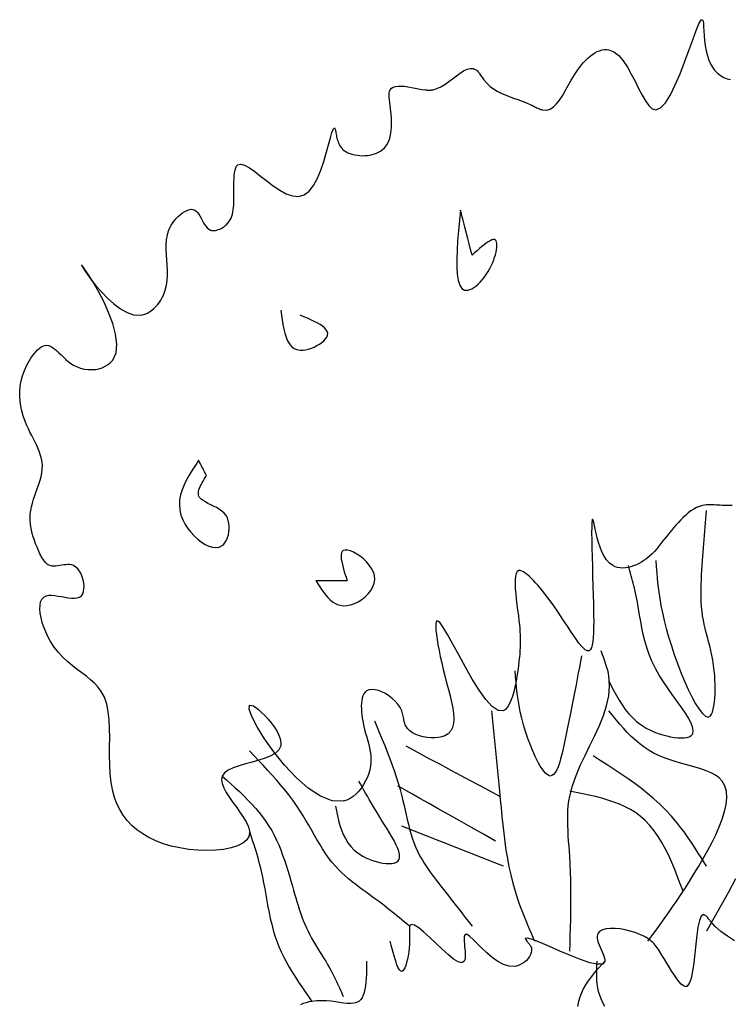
# Model space of a CAD drawing. Extents: x -3.97 to 3.28, y 0.02 to 8.32.
# Tile 2 of 3: x -3.97 to -0.18, y 3.01 to 8.26. Entities that reach past the tile are written whole.
import ezdxf

# ---------------------------------------------------------------- set-up
doc = ezdxf.new("R2010")
doc.units = 0
doc.header["$MEASUREMENT"] = 0
doc.layers.add('ARBOL', color=76, linetype='CONTINUOUS')

msp = doc.modelspace()

# ---------------------------------------------------------------- linework, layer by layer
at = {"layer": 'ARBOL'}
for points in [[(-2.6562, 7.3968), (-2.6218, 7.3711), (-2.5869, 7.3477), (-2.5523, 7.329), (-2.5186, 7.317), (-2.4866, 7.314), (-2.457, 7.322), (-2.4306, 7.3422), (-2.4072, 7.3727), (-2.3865, 7.411), (-2.3683, 7.4544), (-2.3524, 7.5002), (-2.3387, 7.5459), (-2.3269, 7.5888), (-2.3169, 7.6263), (-2.3084, 7.6557), (-2.3012, 7.6744), (-2.2953, 7.6798), (-2.2903, 7.6692), (-2.2893, 7.6646), (-2.2884, 7.6593), (-2.2873, 7.6533), (-2.2862, 7.6468), (-2.285, 7.6399), (-2.2836, 7.6327), (-2.282, 7.6253), (-2.2802, 7.6178), (-2.278, 7.6103), (-2.2755, 7.6029), (-2.2727, 7.5958), (-2.2695, 7.5891), (-2.265, 7.5816), (-2.26, 7.5747), (-2.2544, 7.5685), (-2.2482, 7.5629), (-2.2416, 7.5578), (-2.2346, 7.5532), (-2.2272, 7.5492), (-2.2195, 7.5456), (-2.2115, 7.5425), (-2.2032, 7.5398), (-2.1948, 7.5375), (-2.1861, 7.5357), (-2.173, 7.5335), (-2.1597, 7.5321), (-2.1463, 7.5316), (-2.133, 7.5318), (-2.1199, 7.5328), (-2.1069, 7.5346), (-2.0944, 7.5373), (-2.0823, 7.5407), (-2.0707, 7.5449), (-2.0598, 7.5499), (-2.0496, 7.5557), (-2.0403, 7.5624), (-2.027, 7.575), (-2.0161, 7.5896), (-2.0075, 7.606), (-2.0008, 7.624), (-1.9961, 7.6434), (-1.9929, 7.664), (-1.9913, 7.6857), (-1.9909, 7.7082), (-1.9917, 7.7313), (-1.9933, 7.755), (-1.9957, 7.7788), (-1.9986, 7.8028), (-1.9997, 7.8106), (-2.0007, 7.8184), (-2.0017, 7.826), (-2.0025, 7.8336), (-2.0032, 7.8409), (-2.0036, 7.848), (-2.0038, 7.8548), (-2.0036, 7.8613), (-2.0031, 7.8674), (-2.0021, 7.873), (-2.0006, 7.8782), (-1.9986, 7.8829), (-1.9917, 7.8917), (-1.9819, 7.8978), (-1.9697, 7.9014), (-1.9554, 7.903), (-1.9393, 7.9029), (-1.9219, 7.9015), (-1.9036, 7.899), (-1.8847, 7.8958), (-1.8656, 7.8922), (-1.8468, 7.8887), (-1.8285, 7.8854), (-1.8111, 7.8829), (-1.8074, 7.8824), (-1.8038, 7.8821), (-1.8003, 7.8817), (-1.7967, 7.8815), (-1.7932, 7.8813), (-1.7898, 7.8812), (-1.7864, 7.8812), (-1.783, 7.8813), (-1.7796, 7.8816), (-1.7762, 7.8819), (-1.7728, 7.8823), (-1.7695, 7.8829), (-1.7488, 7.889), (-1.7278, 7.8989), (-1.7068, 7.9117), (-1.6859, 7.9264), (-1.6652, 7.9419), (-1.6449, 7.9573), (-1.6252, 7.9715), (-1.6062, 7.9835), (-1.588, 7.9923), (-1.5709, 7.997), (-1.5549, 7.9964), (-1.5403, 7.9897), (-1.5366, 7.9867), (-1.533, 7.9833), (-1.5295, 7.9795), (-1.5261, 7.9753), (-1.5227, 7.9708), (-1.5193, 7.9661), (-1.5159, 7.9613), (-1.5126, 7.9563), (-1.5092, 7.9512), (-1.5057, 7.9462), (-1.5022, 7.9412), (-1.4986, 7.9363), (-1.4827, 7.9176), (-1.4654, 7.9014), (-1.4469, 7.8875), (-1.4272, 7.8755), (-1.4066, 7.8649), (-1.3852, 7.8555), (-1.3631, 7.8469), (-1.3406, 7.8386), (-1.3177, 7.8305), (-1.2947, 7.822), (-1.2716, 7.8129), (-1.2486, 7.8028), (-1.2432, 7.8001), (-1.2377, 7.7975), (-1.2323, 7.7948), (-1.2269, 7.7921), (-1.2216, 7.7896), (-1.2163, 7.7871), (-1.2111, 7.7847), (-1.206, 7.7825), (-1.2009, 7.7805), (-1.1959, 7.7787), (-1.191, 7.7772), (-1.1861, 7.776), (-1.1648, 7.7748), (-1.1454, 7.7802), (-1.1275, 7.7913), (-1.1108, 7.8074), (-1.0949, 7.8277), (-1.0794, 7.8513), (-1.0641, 7.8773), (-1.0487, 7.9051), (-1.0326, 7.9337), (-1.0157, 7.9623), (-0.9975, 7.9902), (-0.9778, 8.0164), (-0.9667, 8.0292), (-0.9552, 8.0413), (-0.9434, 8.0525), (-0.9312, 8.0627), (-0.9188, 8.0718), (-0.9062, 8.0797), (-0.8936, 8.0863), (-0.881, 8.0916), (-0.8684, 8.0953), (-0.856, 8.0975), (-0.8438, 8.0979), (-0.832, 8.0966), (-0.8045, 8.0855), (-0.779, 8.0651), (-0.7553, 8.0372), (-0.7331, 8.0037), (-0.7122, 7.9668), (-0.6923, 7.9284), (-0.6733, 7.8903), (-0.6548, 7.8547), (-0.6367, 7.8235), (-0.6187, 7.7987), (-0.6005, 7.7822), (-0.582, 7.776), (-0.5564, 7.7859), (-0.5302, 7.8138), (-0.5038, 7.8561), (-0.4777, 7.9088), (-0.4522, 7.9684), (-0.4279, 8.0309), (-0.4053, 8.0926), (-0.3847, 8.1497), (-0.3666, 8.1984), (-0.3515, 8.2351), (-0.3398, 8.2558), (-0.332, 8.2568)], [(-0.332, 8.2568), (-0.3296, 8.2488), (-0.3279, 8.2356), (-0.3266, 8.218), (-0.3252, 8.1967), (-0.3235, 8.1726), (-0.3211, 8.1464), (-0.3175, 8.1189), (-0.3124, 8.0909), (-0.3054, 8.0632), (-0.2962, 8.0365), (-0.2843, 8.0118), (-0.2695, 7.9897), (-0.2621, 7.9813), (-0.2543, 7.9735), (-0.246, 7.9664), (-0.2373, 7.96), (-0.2284, 7.9543), (-0.2193, 7.9493), (-0.2101, 7.9451), (-0.2008, 7.9417), (-0.1916, 7.9391), (-0.1826, 7.9373)], [(-3.9153, 5.6393), (-3.9114, 5.6594), (-3.9062, 5.6795), (-3.8999, 5.6997), (-3.893, 5.7199), (-3.8857, 5.74), (-3.8785, 5.7602), (-3.8715, 5.7803), (-3.8651, 5.8004), (-3.8598, 5.8204), (-3.8557, 5.8403), (-3.8533, 5.86), (-3.8528, 5.8797), (-3.8543, 5.8977), (-3.8575, 5.9156), (-3.8623, 5.9334), (-3.8683, 5.9511), (-3.8754, 5.9688), (-3.8833, 5.9865), (-3.8919, 6.0042), (-3.9008, 6.0219), (-3.9099, 6.0396), (-3.919, 6.0574), (-3.9278, 6.0753), (-3.9361, 6.0934), (-3.9466, 6.1187), (-3.9556, 6.1444), (-3.9629, 6.1703), (-3.9685, 6.1965), (-3.9722, 6.2229), (-3.9739, 6.2495), (-3.9736, 6.2763), (-3.971, 6.3034), (-3.9661, 6.3307), (-3.9587, 6.3582), (-3.9488, 6.3859), (-3.9361, 6.4139), (-3.9293, 6.4269), (-3.9219, 6.4398), (-3.9141, 6.4524), (-3.9058, 6.4644), (-3.8972, 6.4758), (-3.8882, 6.4863), (-3.8791, 6.4957), (-3.8697, 6.5039), (-3.8603, 6.5107), (-3.8508, 6.5159), (-3.8413, 6.5193), (-3.832, 6.5207), (-3.8208, 6.5196), (-3.8097, 6.5158), (-3.7986, 6.5096), (-3.7875, 6.5015), (-3.7763, 6.4918), (-3.7648, 6.4809), (-3.753, 6.4693), (-3.7408, 6.4573), (-3.7281, 6.4454), (-3.7148, 6.4339), (-3.7009, 6.4232), (-3.6861, 6.4139), (-3.668, 6.405), (-3.649, 6.3982), (-3.6295, 6.3936), (-3.6097, 6.3911), (-3.5899, 6.3907), (-3.5705, 6.3922), (-3.5517, 6.3957), (-3.5339, 6.401), (-3.5173, 6.4083), (-3.5022, 6.4173), (-3.4889, 6.4281), (-3.4778, 6.4406), (-3.4599, 6.4795), (-3.4554, 6.5268), (-3.4621, 6.5802), (-3.4775, 6.6373), (-3.4995, 6.6958), (-3.5258, 6.7534), (-3.554, 6.8076), (-3.5819, 6.8563), (-3.6071, 6.897), (-3.6275, 6.9274), (-3.6407, 6.9452), (-3.6445, 6.948), (-3.6397, 6.939), (-3.6288, 6.9216), (-3.6123, 6.8975), (-3.5909, 6.8686), (-3.5655, 6.8366), (-3.5366, 6.8035), (-3.5051, 6.771), (-3.4716, 6.7409), (-3.4368, 6.715), (-3.4015, 6.6952), (-3.3663, 6.6833), (-3.332, 6.681), (-3.3187, 6.6831), (-3.3057, 6.6869), (-3.293, 6.6923), (-3.2809, 6.6992), (-3.2692, 6.7073), (-3.2581, 6.7165), (-3.2476, 6.7267), (-3.2378, 6.7378), (-3.2288, 6.7496), (-3.2206, 6.7619), (-3.2133, 6.7747), (-3.207, 6.7878), (-3.1973, 6.8138), (-3.191, 6.8403), (-3.1874, 6.8672), (-3.186, 6.8944), (-3.1862, 6.9217), (-3.1875, 6.949), (-3.1893, 6.9763), (-3.191, 7.0035), (-3.1921, 7.0304), (-3.192, 7.0569), (-3.1902, 7.0829), (-3.1861, 7.1083), (-3.1851, 7.1128), (-3.184, 7.1172), (-3.1828, 7.1217), (-3.1814, 7.1261), (-3.18, 7.1305), (-3.1784, 7.135), (-3.1766, 7.1394), (-3.1747, 7.1438), (-3.1726, 7.1483), (-3.1704, 7.1527), (-3.1679, 7.1572), (-3.1653, 7.1617), (-3.1576, 7.1735), (-3.1487, 7.1852), (-3.1389, 7.1966), (-3.1283, 7.2074), (-3.1172, 7.2174), (-3.1057, 7.2263), (-3.094, 7.2338), (-3.0824, 7.2397), (-3.071, 7.2437), (-3.0601, 7.2456), (-3.0498, 7.245), (-3.0403, 7.2419), (-3.0325, 7.2365), (-3.0254, 7.2291), (-3.0188, 7.2201), (-3.0126, 7.21), (-3.0066, 7.199), (-3.0007, 7.1877), (-2.9946, 7.1764), (-2.9883, 7.1655), (-2.9815, 7.1556), (-2.9742, 7.1469), (-2.966, 7.1399), (-2.957, 7.135), (-2.9506, 7.1331), (-2.9438, 7.1323), (-2.9367, 7.1323), (-2.9295, 7.1331), (-2.9221, 7.1348), (-2.9146, 7.1371), (-2.9072, 7.14), (-2.8999, 7.1435), (-2.8929, 7.1475), (-2.8861, 7.1519), (-2.8796, 7.1567), (-2.8736, 7.1617), (-2.8651, 7.1702), (-2.8578, 7.1792), (-2.8517, 7.1887), (-2.8467, 7.1987), (-2.8425, 7.2092), (-2.8393, 7.2201), (-2.8368, 7.2316), (-2.8349, 7.2434), (-2.8336, 7.2557), (-2.8327, 7.2685), (-2.8322, 7.2817), (-2.832, 7.2953), (-2.8319, 7.3141), (-2.8319, 7.3335), (-2.832, 7.3529), (-2.8319, 7.3721), (-2.8316, 7.3909), (-2.8309, 7.4088), (-2.8297, 7.4256), (-2.8278, 7.441), (-2.8252, 7.4547), (-2.8216, 7.4663), (-2.8169, 7.4756), (-2.8111, 7.4822), (-2.7951, 7.487), (-2.7742, 7.4813), (-2.7491, 7.4673), (-2.7206, 7.4471), (-2.6894, 7.4229), (-2.6562, 7.3968)], [(-1.6236, 7.2419), (-1.629, 7.1862), (-1.6339, 7.1314), (-1.6382, 7.0782), (-1.6413, 7.0276), (-1.6429, 6.9803), (-1.6427, 6.9373), (-1.6403, 6.8993), (-1.6353, 6.8672), (-1.6273, 6.8418), (-1.616, 6.824), (-1.601, 6.8146), (-1.582, 6.8145), (-1.5726, 6.8174), (-1.5625, 6.8221), (-1.5519, 6.8285), (-1.5409, 6.8365), (-1.5297, 6.8459), (-1.5185, 6.8569), (-1.5072, 6.8691), (-1.4962, 6.8827), (-1.4855, 6.8974), (-1.4753, 6.9133), (-1.4658, 6.9302), (-1.457, 6.9481), (-1.4511, 6.9618), (-1.4457, 6.9758), (-1.441, 6.9898), (-1.4369, 7.0037), (-1.4336, 7.0171), (-1.4311, 7.03), (-1.4294, 7.042), (-1.4287, 7.0529), (-1.4289, 7.0626), (-1.4302, 7.0707), (-1.4326, 7.0771), (-1.4361, 7.0816), (-1.4414, 7.0841), (-1.448, 7.0842), (-1.4558, 7.0821), (-1.4647, 7.0781), (-1.4747, 7.0723), (-1.4854, 7.065), (-1.4969, 7.0564), (-1.509, 7.0468), (-1.5216, 7.0362), (-1.5346, 7.025), (-1.5478, 7.0133), (-1.5611, 7.0015)], [(-1.5611, 7.0015), (-1.5689, 7.0314), (-1.5766, 7.0608), (-1.584, 7.0895), (-1.5911, 7.1169), (-1.5978, 7.1427), (-1.604, 7.1664), (-1.6095, 7.1876), (-1.6143, 7.2059), (-1.6182, 7.2209), (-1.6211, 7.2321), (-1.623, 7.2393), (-1.6236, 7.2419), (-1.6236, 7.2419), (-1.6236, 7.2419), (-1.6236, 7.2419), (-1.6236, 7.2419), (-1.6236, 7.2419), (-1.6236, 7.2419), (-1.6236, 7.2419), (-1.6236, 7.2419), (-1.6236, 7.2419), (-1.6236, 7.2419), (-1.6236, 7.2419), (-1.6236, 7.2419)], [(-2.582, 6.7077), (-2.5784, 6.6816), (-2.5746, 6.6559), (-2.5704, 6.6309), (-2.5656, 6.6069), (-2.5599, 6.5843), (-2.5531, 6.5635), (-2.545, 6.5447), (-2.5354, 6.5283), (-2.5242, 6.5147), (-2.5109, 6.5042), (-2.4955, 6.4972), (-2.4778, 6.494), (-2.4639, 6.4941), (-2.4492, 6.4961), (-2.4339, 6.4997), (-2.4184, 6.5048), (-2.4031, 6.5111), (-2.3884, 6.5185), (-2.3745, 6.5268), (-2.362, 6.5357), (-2.3511, 6.5451), (-2.3422, 6.5547), (-2.3357, 6.5645), (-2.332, 6.5741), (-2.3313, 6.5843), (-2.3339, 6.5941), (-2.3396, 6.6037), (-2.3481, 6.6129), (-2.3589, 6.622), (-2.372, 6.6308), (-2.3868, 6.6394), (-2.4032, 6.6479), (-2.4208, 6.6563), (-2.4393, 6.6646), (-2.4584, 6.6728), (-2.4778, 6.681)], [(-3.0195, 5.9064), (-3.0366, 5.8805), (-3.0534, 5.8546), (-3.0693, 5.8287), (-3.0839, 5.8026), (-3.0967, 5.7764), (-3.1075, 5.75), (-3.1156, 5.7234), (-3.1208, 5.6965), (-3.1225, 5.6694), (-3.1204, 5.6419), (-3.1139, 5.6141), (-3.1028, 5.5859), (-3.0912, 5.5646), (-3.0772, 5.5436), (-3.0612, 5.5232), (-3.0435, 5.5041), (-3.0246, 5.4867), (-3.005, 5.4715), (-2.985, 5.4588), (-2.9651, 5.4494), (-2.9457, 5.4435), (-2.9271, 5.4417), (-2.9099, 5.4445), (-2.8945, 5.4523), (-2.8855, 5.4603), (-2.8776, 5.4704), (-2.8707, 5.4821), (-2.8651, 5.4953), (-2.8607, 5.5095), (-2.8577, 5.5245), (-2.8562, 5.54), (-2.8562, 5.5555), (-2.8579, 5.5709), (-2.8613, 5.5857), (-2.8665, 5.5997), (-2.8736, 5.6126), (-2.8839, 5.6253), (-2.8961, 5.6364), (-2.9099, 5.6463), (-2.9246, 5.655), (-2.9399, 5.663), (-2.9552, 5.6705), (-2.97, 5.6777), (-2.9838, 5.685), (-2.9962, 5.6925), (-3.0066, 5.7006), (-3.0145, 5.7094), (-3.0195, 5.7194), (-3.0209, 5.7264), (-3.021, 5.7339), (-3.02, 5.7418), (-3.018, 5.7502), (-3.015, 5.7589), (-3.0112, 5.7679), (-3.0067, 5.7772), (-3.0016, 5.7868), (-2.9961, 5.7965), (-2.9902, 5.8063), (-2.984, 5.8163), (-2.9778, 5.8263)], [(-2.9778, 5.8263), (-2.983, 5.8362), (-2.988, 5.846), (-2.993, 5.8555), (-2.9977, 5.8646), (-3.0022, 5.8731), (-3.0063, 5.881), (-3.0099, 5.8881), (-3.0131, 5.8942), (-3.0157, 5.8992), (-3.0177, 5.903), (-3.019, 5.9054), (-3.0195, 5.9064), (-3.0195, 5.9064), (-3.0195, 5.9064), (-3.0195, 5.9064), (-3.0195, 5.9064), (-3.0195, 5.9064), (-3.0195, 5.9064), (-3.0195, 5.9064), (-3.0195, 5.9064), (-3.0195, 5.9064), (-3.0195, 5.9064), (-3.0195, 5.9064), (-3.0195, 5.9064)], [(-2.1513, 4.6126), (-2.152, 4.5975), (-2.1518, 4.5818), (-2.1509, 4.5658), (-2.1493, 4.5495), (-2.1471, 4.5334), (-2.1445, 4.5175), (-2.1398, 4.4945), (-2.1346, 4.4725), (-2.1291, 4.4515), (-2.1234, 4.4312), (-2.1179, 4.4114), (-2.1127, 4.3922), (-2.1081, 4.3732), (-2.1044, 4.3543), (-2.1018, 4.3354), (-2.1005, 4.3164), (-2.1007, 4.297), (-2.1028, 4.2771), (-2.1067, 4.2573), (-2.1124, 4.2371), (-2.1199, 4.217), (-2.129, 4.1973), (-2.1396, 4.1782), (-2.1516, 4.1601), (-2.165, 4.1433), (-2.1797, 4.1282), (-2.1954, 4.115), (-2.2123, 4.104), (-2.23, 4.0956), (-2.2486, 4.0901), (-2.3074, 4.0917), (-2.3704, 4.1165), (-2.4353, 4.1597), (-2.4997, 4.2165), (-2.5616, 4.2823), (-2.6185, 4.3524), (-2.6681, 4.422), (-2.7082, 4.4864), (-2.7366, 4.5409), (-2.7508, 4.5808), (-2.7486, 4.6012), (-2.7278, 4.5976), (-2.715, 4.5893), (-2.7, 4.5776), (-2.6836, 4.563), (-2.6663, 4.5459), (-2.6489, 4.5269), (-2.6321, 4.5065), (-2.6166, 4.4853), (-2.603, 4.4637), (-2.592, 4.4422), (-2.5844, 4.4215), (-2.5808, 4.4019), (-2.582, 4.384), (-2.5917, 4.363), (-2.6099, 4.3454), (-2.6347, 4.3307), (-2.6647, 4.3182), (-2.6982, 4.3073), (-2.7335, 4.2974), (-2.7691, 4.2878), (-2.8034, 4.278), (-2.8347, 4.2673), (-2.8613, 4.2551), (-2.8818, 4.2408), (-2.8945, 4.2237), (-2.8982, 4.2049), (-2.8949, 4.1836), (-2.8859, 4.1603), (-2.8723, 4.1353), (-2.8554, 4.1092), (-2.8365, 4.0823), (-2.8167, 4.0551), (-2.7974, 4.028), (-2.7796, 4.0016), (-2.7648, 3.9761), (-2.754, 3.952), (-2.7486, 3.9299), (-2.751, 3.9046), (-2.7631, 3.883), (-2.7839, 3.8651), (-2.8122, 3.8507), (-2.8467, 3.8398), (-2.8864, 3.8322), (-2.9299, 3.8277), (-2.9763, 3.8264), (-3.0241, 3.8281), (-3.0724, 3.8326), (-3.1198, 3.8399), (-3.1653, 3.8498), (-3.2082, 3.8623), (-3.248, 3.8774), (-3.2846, 3.8949), (-3.318, 3.9146), (-3.3484, 3.9366), (-3.3757, 3.9606), (-3.4, 3.9867), (-3.4214, 4.0146), (-3.4398, 4.0444), (-3.4553, 4.0759), (-3.468, 4.109), (-3.4778, 4.1436), (-3.4863, 4.1889), (-3.4914, 4.2359), (-3.4938, 4.2841), (-3.4944, 4.3328), (-3.4942, 4.3816), (-3.4939, 4.4298), (-3.4945, 4.477), (-3.4967, 4.5226), (-3.5016, 4.566), (-3.5099, 4.6067), (-3.5225, 4.6441), (-3.5403, 4.6778), (-3.5564, 4.699), (-3.575, 4.7187), (-3.5959, 4.7373), (-3.6185, 4.7553), (-3.6424, 4.7733), (-3.6672, 4.7918), (-3.6925, 4.8114), (-3.7179, 4.8327), (-3.7428, 4.8561), (-3.767, 4.8822), (-3.7899, 4.9116), (-3.8111, 4.9448), (-3.8235, 4.968), (-3.8348, 4.9924), (-3.8448, 5.0175), (-3.8532, 5.0427), (-3.8597, 5.0675), (-3.8641, 5.0914), (-3.8661, 5.1138), (-3.8655, 5.1342), (-3.8621, 5.1521), (-3.8555, 5.1669), (-3.8455, 5.1782), (-3.832, 5.1852), (-3.8188, 5.1877), (-3.8038, 5.1878), (-3.7873, 5.1863), (-3.7697, 5.1835), (-3.7516, 5.1801), (-3.7333, 5.1767), (-3.7153, 5.1737), (-3.6979, 5.1718), (-3.6818, 5.1714), (-3.6672, 5.1732), (-3.6546, 5.1776), (-3.6445, 5.1852), (-3.6379, 5.195), (-3.6334, 5.2071), (-3.631, 5.2211), (-3.6306, 5.2365), (-3.632, 5.2527), (-3.6352, 5.2693), (-3.6401, 5.2856), (-3.6465, 5.3011), (-3.6545, 5.3154), (-3.6638, 5.328), (-3.6744, 5.3381), (-3.6861, 5.3455), (-3.6957, 5.3489), (-3.7058, 5.3507), (-3.7164, 5.3512), (-3.7272, 5.3506), (-3.7381, 5.3494), (-3.7492, 5.3477), (-3.7602, 5.3459), (-3.7711, 5.3442), (-3.7818, 5.3431), (-3.7921, 5.3427), (-3.8019, 5.3434), (-3.8111, 5.3455), (-3.8182, 5.3484), (-3.8248, 5.3523), (-3.831, 5.3571), (-3.8368, 5.3627), (-3.8423, 5.369), (-3.8475, 5.376), (-3.8524, 5.3835), (-3.8571, 5.3915), (-3.8615, 5.3997), (-3.8657, 5.4083), (-3.8697, 5.4169), (-3.8736, 5.4256), (-3.8816, 5.4441), (-3.8889, 5.4624), (-3.8955, 5.4806), (-3.9015, 5.4985), (-3.9066, 5.5163), (-3.9109, 5.534), (-3.9143, 5.5517), (-3.9167, 5.5692), (-3.918, 5.5867), (-3.9183, 5.6042), (-3.9174, 5.6217), (-3.9153, 5.6393)], [(-0.582, 5.3722), (-0.5795, 5.3399), (-0.5768, 5.3074), (-0.5737, 5.2745), (-0.5701, 5.2408), (-0.5657, 5.2062), (-0.5604, 5.1704), (-0.554, 5.1332), (-0.5463, 5.0944), (-0.5371, 5.0537), (-0.5262, 5.011), (-0.5134, 4.9658), (-0.4986, 4.9181), (-0.483, 4.8716), (-0.4658, 4.8239), (-0.4474, 4.7762), (-0.4283, 4.7297), (-0.4086, 4.6855), (-0.389, 4.645), (-0.3696, 4.6092), (-0.3509, 4.5794), (-0.3332, 4.5568), (-0.317, 4.5426), (-0.3026, 4.538), (-0.2903, 4.5442), (-0.2845, 4.5528), (-0.2794, 4.5648), (-0.2751, 4.5798), (-0.2716, 4.5974), (-0.2689, 4.6172), (-0.2669, 4.6389), (-0.2656, 4.662), (-0.265, 4.6861), (-0.2651, 4.7108), (-0.2659, 4.7357), (-0.2673, 4.7604), (-0.2695, 4.7846), (-0.273, 4.8134), (-0.2773, 4.8409), (-0.2823, 4.8672), (-0.2879, 4.8925), (-0.2938, 4.917), (-0.2999, 4.9407), (-0.3061, 4.964), (-0.3121, 4.9869), (-0.3179, 5.0096), (-0.3232, 5.0323), (-0.328, 5.0552), (-0.332, 5.0784), (-0.335, 5.1015), (-0.3373, 5.125), (-0.3389, 5.1489), (-0.3398, 5.1731), (-0.3401, 5.1976), (-0.34, 5.2223), (-0.3393, 5.2472), (-0.3383, 5.2721), (-0.337, 5.2972), (-0.3355, 5.3222), (-0.3338, 5.3473), (-0.332, 5.3722), (-0.3303, 5.3948), (-0.3286, 5.4174), (-0.3269, 5.4398), (-0.3252, 5.4622), (-0.3235, 5.4845), (-0.3217, 5.5067), (-0.32, 5.5289), (-0.3182, 5.551), (-0.3164, 5.5731), (-0.3147, 5.5952), (-0.3129, 5.6172), (-0.3111, 5.6393)], [(-0.1746, 5.6658), (-0.1861, 5.666), (-0.1879, 5.666), (-0.1897, 5.666), (-0.1915, 5.666), (-0.1932, 5.666), (-0.195, 5.666), (-0.1967, 5.666), (-0.1984, 5.666), (-0.2001, 5.666), (-0.2019, 5.666), (-0.2036, 5.666), (-0.2053, 5.666), (-0.207, 5.666), (-0.2173, 5.6663), (-0.2277, 5.6668), (-0.2383, 5.6674), (-0.2489, 5.6681), (-0.2595, 5.6688), (-0.2702, 5.6694), (-0.2807, 5.6698), (-0.2913, 5.6699), (-0.3017, 5.6697), (-0.3119, 5.669), (-0.3221, 5.6678), (-0.332, 5.666), (-0.3484, 5.6614), (-0.3642, 5.655), (-0.3794, 5.647), (-0.394, 5.6375), (-0.4082, 5.6268), (-0.422, 5.615), (-0.4354, 5.6024), (-0.4485, 5.589), (-0.4613, 5.5752), (-0.4739, 5.561), (-0.4863, 5.5467), (-0.4986, 5.5325)], [(-0.4986, 5.5325), (-0.5102, 5.5191), (-0.5214, 5.5053), (-0.5323, 5.4913), (-0.5432, 5.4771), (-0.554, 5.4629), (-0.5651, 5.4488), (-0.5765, 5.4349), (-0.5885, 5.4213), (-0.6011, 5.4081), (-0.6145, 5.3955), (-0.6289, 5.3834), (-0.6445, 5.3722), (-0.6574, 5.364), (-0.671, 5.3565), (-0.6851, 5.3498), (-0.6996, 5.344), (-0.7142, 5.3392), (-0.729, 5.3356), (-0.7436, 5.3333), (-0.7581, 5.3324), (-0.7722, 5.333), (-0.7859, 5.3353), (-0.7989, 5.3394), (-0.8111, 5.3455), (-0.8284, 5.3588), (-0.8436, 5.3761), (-0.8569, 5.3967), (-0.8685, 5.4196), (-0.8784, 5.4441), (-0.8869, 5.4693), (-0.8941, 5.4942), (-0.9001, 5.5181), (-0.9051, 5.54), (-0.9092, 5.5592), (-0.9125, 5.5748), (-0.9153, 5.5859), (-0.9186, 5.5929), (-0.9211, 5.5886), (-0.9226, 5.5742), (-0.9234, 5.5508), (-0.9236, 5.5198), (-0.9233, 5.4821), (-0.9224, 5.4391), (-0.9213, 5.3919), (-0.9199, 5.3418), (-0.9184, 5.2898), (-0.9168, 5.2372), (-0.9153, 5.1852), (-0.9143, 5.148), (-0.9135, 5.1121), (-0.9129, 5.0778), (-0.9127, 5.0453), (-0.913, 5.0151), (-0.9139, 4.9874), (-0.9154, 4.9625), (-0.9176, 4.9407), (-0.9208, 4.9225), (-0.9248, 4.9079), (-0.9299, 4.8975), (-0.9361, 4.8914), (-0.9467, 4.8906), (-0.9595, 4.8978), (-0.9745, 4.9121), (-0.9914, 4.9326), (-1.0103, 4.9585), (-1.0309, 4.9888), (-1.0532, 5.0226), (-1.0771, 5.0589), (-1.1025, 5.0969), (-1.1292, 5.1357), (-1.1571, 5.1744), (-1.1861, 5.2119), (-1.1982, 5.2266), (-1.2103, 5.2408), (-1.2223, 5.2543), (-1.2342, 5.267), (-1.2458, 5.2787), (-1.2571, 5.2893), (-1.2679, 5.2985), (-1.2781, 5.3062), (-1.2877, 5.3123), (-1.2964, 5.3165), (-1.3043, 5.3187), (-1.3111, 5.3188), (-1.32, 5.314), (-1.3262, 5.3038), (-1.3302, 5.2888), (-1.3321, 5.2697), (-1.3323, 5.2472), (-1.3311, 5.2219), (-1.3288, 5.1946), (-1.3256, 5.166), (-1.322, 5.1367), (-1.3182, 5.1074), (-1.3145, 5.0789), (-1.3111, 5.0517), (-1.3089, 5.0313), (-1.3072, 5.0121), (-1.3058, 4.9938), (-1.3049, 4.9763), (-1.3044, 4.9592), (-1.3043, 4.9425), (-1.3046, 4.926), (-1.3052, 4.9093), (-1.3062, 4.8924), (-1.3075, 4.875), (-1.3092, 4.857), (-1.3111, 4.838), (-1.3142, 4.8117), (-1.3178, 4.7842), (-1.3221, 4.7559), (-1.327, 4.7277), (-1.3326, 4.6999), (-1.3389, 4.6733), (-1.346, 4.6485), (-1.3539, 4.6259), (-1.3627, 4.6063), (-1.3723, 4.5902), (-1.3829, 4.5782), (-1.3945, 4.5709), (-1.4224, 4.5723), (-1.4539, 4.5939), (-1.488, 4.6317), (-1.5238, 4.6819), (-1.5602, 4.7404), (-1.5962, 4.8033), (-1.6309, 4.8667), (-1.6632, 4.9265), (-1.6921, 4.9789), (-1.7166, 5.0199), (-1.7358, 5.0455), (-1.7486, 5.0517), (-1.7524, 5.0465), (-1.7544, 5.0361), (-1.7548, 5.021), (-1.7538, 5.0017), (-1.7515, 4.9787), (-1.7478, 4.9525), (-1.7431, 4.9237), (-1.7374, 4.8927), (-1.7308, 4.8602), (-1.7235, 4.8265), (-1.7155, 4.7922), (-1.707, 4.7579), (-1.6974, 4.7213), (-1.6878, 4.6855), (-1.6788, 4.6508), (-1.6708, 4.6175), (-1.6645, 4.5859), (-1.6602, 4.5563), (-1.6585, 4.529), (-1.6599, 4.5043), (-1.6649, 4.4825), (-1.6741, 4.4639), (-1.688, 4.4487), (-1.707, 4.4374), (-1.7228, 4.432), (-1.7406, 4.4284), (-1.7599, 4.4267), (-1.7802, 4.4267), (-1.801, 4.4285), (-1.8217, 4.4322), (-1.8418, 4.4375), (-1.8608, 4.4447), (-1.8782, 4.4536), (-1.8934, 4.4643), (-1.906, 4.4767), (-1.9153, 4.4908), (-1.9179, 4.4967), (-1.9201, 4.5028), (-1.9219, 4.5091), (-1.9235, 4.5156), (-1.9248, 4.5223), (-1.926, 4.529), (-1.9272, 4.5359), (-1.9285, 4.5429), (-1.9299, 4.5499), (-1.9316, 4.5569), (-1.9337, 4.5639), (-1.9361, 4.5709), (-1.9449, 4.5889), (-1.9566, 4.6062), (-1.9708, 4.6225), (-1.987, 4.6376), (-2.0046, 4.6512), (-2.0231, 4.6629), (-2.042, 4.6724), (-2.0607, 4.6796), (-2.0787, 4.6839), (-2.0956, 4.6853), (-2.1107, 4.6833), (-2.1236, 4.6778), (-2.1316, 4.6711), (-2.138, 4.6624), (-2.1431, 4.652), (-2.147, 4.6401), (-2.1497, 4.6269), (-2.1513, 4.6126)], [(-2.3945, 5.2654), (-2.3842, 5.2491), (-2.3739, 5.233), (-2.3635, 5.2174), (-2.3528, 5.2025), (-2.3418, 5.1884), (-2.3303, 5.1753), (-2.3184, 5.1636), (-2.3059, 5.1533), (-2.2928, 5.1448), (-2.2789, 5.1383), (-2.2642, 5.1339), (-2.2486, 5.1318), (-2.2293, 5.1326), (-2.2092, 5.1367), (-2.1888, 5.1437), (-2.1686, 5.1533), (-2.1493, 5.1654), (-2.1314, 5.1795), (-2.1153, 5.1955), (-2.1016, 5.2129), (-2.0909, 5.2316), (-2.0837, 5.2512), (-2.0806, 5.2715), (-2.082, 5.2921), (-2.0876, 5.3112), (-2.0969, 5.33), (-2.1093, 5.3481), (-2.124, 5.3653), (-2.1405, 5.3812), (-2.158, 5.3953), (-2.1759, 5.4075), (-2.1936, 5.4172), (-2.2104, 5.4243), (-2.2256, 5.4283), (-2.2385, 5.4288), (-2.2486, 5.4256), (-2.254, 5.4205), (-2.2576, 5.4133), (-2.2594, 5.4041), (-2.2597, 5.3931), (-2.2587, 5.3806), (-2.2565, 5.3667), (-2.2532, 5.3516), (-2.2492, 5.3355), (-2.2444, 5.3187), (-2.2392, 5.3012), (-2.2336, 5.2834), (-2.2278, 5.2654)], [(-0.832, 4.7312), (-0.8189, 4.7048), (-0.8056, 4.6786), (-0.7918, 4.6528), (-0.7773, 4.6275), (-0.7617, 4.6028), (-0.7448, 4.579), (-0.7264, 4.5563), (-0.7063, 4.5348), (-0.6841, 4.5146), (-0.6596, 4.496), (-0.6326, 4.4791), (-0.6028, 4.4641), (-0.5836, 4.4561), (-0.5637, 4.4489), (-0.5434, 4.4426), (-0.5229, 4.4373), (-0.5026, 4.433), (-0.483, 4.4298), (-0.4641, 4.4277), (-0.4465, 4.4269), (-0.4304, 4.4274), (-0.4161, 4.4292), (-0.404, 4.4325), (-0.3945, 4.4374), (-0.3844, 4.4493), (-0.3817, 4.4655), (-0.3855, 4.4855), (-0.395, 4.5088), (-0.4091, 4.5349), (-0.427, 4.5634), (-0.4477, 4.5938), (-0.4703, 4.6256), (-0.4938, 4.6584), (-0.5174, 4.6917), (-0.5402, 4.725), (-0.5611, 4.7579), (-0.5835, 4.7973), (-0.6021, 4.8354), (-0.6176, 4.8725), (-0.6302, 4.9087), (-0.6406, 4.9441), (-0.649, 4.979), (-0.6561, 5.0135), (-0.6622, 5.0477), (-0.6678, 5.0818), (-0.6734, 5.116), (-0.6793, 5.1504), (-0.6861, 5.1852), (-0.689, 5.1983), (-0.692, 5.2115), (-0.6951, 5.2247), (-0.6984, 5.238), (-0.7018, 5.2513), (-0.7053, 5.2647), (-0.7089, 5.2781), (-0.7126, 5.2915), (-0.7164, 5.305), (-0.7202, 5.3185), (-0.724, 5.332), (-0.7278, 5.3455)], [(-2.3945, 5.2654), (-2.3738, 5.2654), (-2.3534, 5.2654), (-2.3335, 5.2654), (-2.3145, 5.2654), (-2.2967, 5.2654), (-2.2803, 5.2654), (-2.2656, 5.2654), (-2.2529, 5.2654), (-2.2425, 5.2654), (-2.2346, 5.2654), (-2.2296, 5.2654), (-2.2278, 5.2654), (-2.2278, 5.2654), (-2.2278, 5.2654), (-2.2278, 5.2654), (-2.2278, 5.2654), (-2.2278, 5.2654), (-2.2278, 5.2654), (-2.2278, 5.2654), (-2.2278, 5.2654), (-2.2278, 5.2654), (-2.2278, 5.2654), (-2.2278, 5.2654), (-2.2278, 5.2654)], [(-1.0403, 3.2889), (-1.0389, 3.331), (-1.0376, 3.3732), (-1.0363, 3.4154), (-1.0353, 3.4576), (-1.0345, 3.4998), (-1.0339, 3.542), (-1.0338, 3.5843), (-1.034, 3.6266), (-1.0347, 3.669), (-1.036, 3.7114), (-1.0378, 3.7538), (-1.0403, 3.7963), (-1.0422, 3.8232), (-1.0442, 3.8501), (-1.0463, 3.877), (-1.0481, 3.9039), (-1.0497, 3.9307), (-1.0509, 3.9576), (-1.0514, 3.9843), (-1.0512, 4.011), (-1.0502, 4.0376), (-1.0481, 4.0641), (-1.0449, 4.0906), (-1.0403, 4.1169), (-1.0262, 4.1718), (-1.0071, 4.2261), (-0.9842, 4.2801), (-0.9589, 4.3337), (-0.9326, 4.387), (-0.9066, 4.4401), (-0.8822, 4.493), (-0.8608, 4.5458), (-0.8437, 4.5987), (-0.8323, 4.6516), (-0.8279, 4.7046), (-0.832, 4.7579), (-0.834, 4.769), (-0.8364, 4.7801), (-0.8391, 4.7912), (-0.8421, 4.8023), (-0.8455, 4.8134), (-0.849, 4.8245), (-0.8528, 4.8357), (-0.8568, 4.8468), (-0.8609, 4.858), (-0.8651, 4.8691), (-0.8693, 4.8803), (-0.8736, 4.8914)], [(-0.9778, 4.8647), (-0.9834, 4.8346), (-0.9891, 4.8043), (-0.9949, 4.7735), (-1.0009, 4.742), (-1.0071, 4.7096), (-1.0136, 4.676), (-1.0203, 4.6411), (-1.0275, 4.6045), (-1.0351, 4.5661), (-1.0432, 4.5256), (-1.0519, 4.4827), (-1.0611, 4.4374), (-1.0663, 4.4125), (-1.0716, 4.3872), (-1.0772, 4.3622), (-1.0831, 4.3378), (-1.0893, 4.3146), (-1.0959, 4.293), (-1.1028, 4.2734), (-1.1102, 4.2565), (-1.118, 4.2425), (-1.1263, 4.2321), (-1.1351, 4.2257), (-1.1445, 4.2237), (-1.1527, 4.2257), (-1.1613, 4.2309), (-1.1701, 4.2388), (-1.1791, 4.2492), (-1.1882, 4.2618), (-1.1974, 4.2762), (-1.2065, 4.2922), (-1.2154, 4.3094), (-1.2242, 4.3275), (-1.2327, 4.3461), (-1.2409, 4.3651), (-1.2486, 4.384), (-1.2636, 4.4233), (-1.2765, 4.461), (-1.2874, 4.4974), (-1.2967, 4.5325), (-1.3044, 4.5665), (-1.3108, 4.5995), (-1.3161, 4.6316), (-1.3204, 4.6631), (-1.324, 4.6939), (-1.3269, 4.7244), (-1.3296, 4.7546), (-1.332, 4.7846)], [(-1.457, 4.5709), (-1.4534, 4.5354), (-1.4498, 4.4999), (-1.4463, 4.4644), (-1.4427, 4.4288), (-1.4392, 4.3933), (-1.4357, 4.3577), (-1.4322, 4.3221), (-1.4288, 4.2864), (-1.4253, 4.2508), (-1.4219, 4.2151), (-1.4186, 4.1793), (-1.4153, 4.1436), (-1.4112, 4.0984), (-1.407, 4.0533), (-1.4027, 4.0081), (-1.398, 3.9631), (-1.3928, 3.9181), (-1.387, 3.8732), (-1.3805, 3.8285), (-1.3731, 3.7841), (-1.3647, 3.7399), (-1.3551, 3.696), (-1.3443, 3.6525), (-1.332, 3.6094), (-1.3248, 3.5867), (-1.3173, 3.5641), (-1.3094, 3.5416), (-1.3012, 3.5192), (-1.2926, 3.4969), (-1.2838, 3.4747), (-1.2748, 3.4525), (-1.2657, 3.4304), (-1.2563, 3.4084), (-1.2469, 3.3863), (-1.2374, 3.3643), (-1.2278, 3.3423)], [(-0.6236, 3.3423), (-0.6019, 3.372), (-0.5801, 3.4019), (-0.5583, 3.4321), (-0.5364, 3.4627), (-0.5143, 3.494), (-0.492, 3.526), (-0.4696, 3.5589), (-0.4468, 3.593), (-0.4238, 3.6282), (-0.4005, 3.6649), (-0.3769, 3.703), (-0.3528, 3.7429), (-0.3291, 3.7834), (-0.3056, 3.8252), (-0.283, 3.8676), (-0.262, 3.9103), (-0.2432, 3.9526), (-0.2272, 3.9941), (-0.2148, 4.0343), (-0.2065, 4.0726), (-0.203, 4.1086), (-0.2049, 4.1416), (-0.213, 4.1713), (-0.2278, 4.197), (-0.2439, 4.2137), (-0.2638, 4.2283), (-0.287, 4.241), (-0.313, 4.2521), (-0.3413, 4.2622), (-0.3714, 4.2714), (-0.4028, 4.2802), (-0.4349, 4.289), (-0.4673, 4.298), (-0.4995, 4.3077), (-0.5309, 4.3184), (-0.5611, 4.3305), (-0.5899, 4.3444), (-0.6171, 4.3598), (-0.6428, 4.3768), (-0.6672, 4.395), (-0.6904, 4.4144), (-0.7125, 4.4349), (-0.7338, 4.4562), (-0.7543, 4.4783), (-0.7742, 4.5009), (-0.7937, 4.524), (-0.8129, 4.5474), (-0.832, 4.5709)], [(-2.082, 4.5175), (-2.0682, 4.4848), (-2.0544, 4.452), (-2.0408, 4.4192), (-2.0274, 4.3863), (-2.0143, 4.3533), (-2.0016, 4.3201), (-1.9892, 4.2868), (-1.9773, 4.2533), (-1.966, 4.2196), (-1.9554, 4.1856), (-1.9454, 4.1514), (-1.9361, 4.1169), (-1.93, 4.0919), (-1.9242, 4.0669), (-1.9185, 4.0418), (-1.9129, 4.0167), (-1.9071, 3.9917), (-1.9011, 3.9668), (-1.8948, 3.9421), (-1.8879, 3.9176), (-1.8804, 3.8934), (-1.8722, 3.8695), (-1.863, 3.8461), (-1.8528, 3.8231), (-1.8446, 3.8064), (-1.8358, 3.7901), (-1.8264, 3.774), (-1.8166, 3.758), (-1.8064, 3.7423), (-1.7958, 3.7268), (-1.7849, 3.7114), (-1.7738, 3.6962), (-1.7625, 3.681), (-1.751, 3.666), (-1.7394, 3.651), (-1.7278, 3.6361), (-1.7138, 3.6181), (-1.6999, 3.6002), (-1.6859, 3.5824), (-1.672, 3.5645), (-1.6581, 3.5467), (-1.6442, 3.5289), (-1.6304, 3.5111), (-1.6165, 3.4934), (-1.6027, 3.4756), (-1.5888, 3.4579), (-1.575, 3.4401), (-1.5611, 3.4224)], [(-1.9153, 4.384), (-1.853, 4.3507), (-1.7916, 4.3179), (-1.7319, 4.286), (-1.6748, 4.2555), (-1.6212, 4.2268), (-1.5719, 4.2005), (-1.5278, 4.1769), (-1.4897, 4.1566), (-1.4586, 4.14), (-1.4352, 4.1275), (-1.4205, 4.1196), (-1.4153, 4.1169), (-1.4153, 4.1169), (-1.4153, 4.1169), (-1.4153, 4.1169), (-1.4153, 4.1169), (-1.4153, 4.1169), (-1.4153, 4.1169), (-1.4153, 4.1169), (-1.4153, 4.1169), (-1.4153, 4.1169), (-1.4153, 4.1169), (-1.4153, 4.1169), (-1.4153, 4.1169)], [(-1.8945, 3.4224), (-1.9081, 3.4337), (-1.9218, 3.4451), (-1.9355, 3.4564), (-1.9492, 3.4676), (-1.9629, 3.4789), (-1.9767, 3.4901), (-1.9906, 3.5012), (-2.0045, 3.5123), (-2.0185, 3.5233), (-2.0326, 3.5343), (-2.0468, 3.5452), (-2.0611, 3.556), (-2.0811, 3.5707), (-2.1012, 3.5854), (-2.1214, 3.6001), (-2.1415, 3.6147), (-2.1615, 3.6295), (-2.1813, 3.6445), (-2.2007, 3.6598), (-2.2198, 3.6754), (-2.2384, 3.6915), (-2.2564, 3.708), (-2.2737, 3.7251), (-2.2903, 3.7429), (-2.3088, 3.7648), (-2.3263, 3.7876), (-2.3429, 3.8111), (-2.3588, 3.8353), (-2.3741, 3.86), (-2.389, 3.8851), (-2.4036, 3.9104), (-2.4181, 3.9359), (-2.4326, 3.9614), (-2.4473, 3.9868), (-2.4623, 4.0119), (-2.4778, 4.0367), (-2.4972, 4.0659), (-2.5175, 4.0945), (-2.5384, 4.1225), (-2.5601, 4.1499), (-2.5824, 4.1769), (-2.6051, 4.2034), (-2.6284, 4.2296), (-2.652, 4.2555), (-2.6759, 4.2811), (-2.7, 4.3066), (-2.7243, 4.3319), (-2.7486, 4.3572)], [(-0.3111, 3.7429), (-0.3256, 3.7663), (-0.3402, 3.7896), (-0.3548, 3.8128), (-0.3696, 3.8358), (-0.3846, 3.8587), (-0.3998, 3.8814), (-0.4153, 3.9038), (-0.4311, 3.9258), (-0.4473, 3.9475), (-0.4639, 3.9688), (-0.481, 3.9897), (-0.4986, 4.01), (-0.5282, 4.0417), (-0.5591, 4.0721), (-0.5912, 4.1013), (-0.6244, 4.1294), (-0.6586, 4.1566), (-0.6937, 4.183), (-0.7295, 4.2086), (-0.7659, 4.2337), (-0.8028, 4.2583), (-0.8401, 4.2826), (-0.8777, 4.3066), (-0.9153, 4.3305)], [(-2.8945, 4.2237), (-2.8712, 4.203), (-2.848, 4.1823), (-2.825, 4.1614), (-2.8023, 4.1404), (-2.7801, 4.119), (-2.7583, 4.0974), (-2.7372, 4.0753), (-2.7168, 4.0528), (-2.6972, 4.0297), (-2.6786, 4.006), (-2.6609, 3.9817), (-2.6445, 3.9566), (-2.6301, 3.9323), (-2.6167, 3.9074), (-2.6042, 3.8818), (-2.5926, 3.8558), (-2.5817, 3.8292), (-2.5715, 3.8023), (-2.5619, 3.7751), (-2.5528, 3.7476), (-2.544, 3.7199), (-2.5356, 3.692), (-2.5275, 3.6641), (-2.5195, 3.6361), (-2.5136, 3.6154), (-2.5077, 3.5948), (-2.5017, 3.5743), (-2.4956, 3.5538), (-2.4894, 3.5335), (-2.4829, 3.5132), (-2.4761, 3.4932), (-2.469, 3.4733), (-2.4615, 3.4535), (-2.4536, 3.434), (-2.4451, 3.4147), (-2.4361, 3.3957), (-2.4268, 3.3774), (-2.4171, 3.3594), (-2.4069, 3.3415), (-2.3964, 3.3238), (-2.3857, 3.3061), (-2.3748, 3.2885), (-2.3638, 3.271), (-2.3529, 3.2534), (-2.3421, 3.2357), (-2.3315, 3.218), (-2.3211, 3.2001), (-2.3111, 3.182), (-2.3054, 3.1712), (-2.2998, 3.1602), (-2.2943, 3.1492), (-2.2889, 3.1382), (-2.2836, 3.1271), (-2.2785, 3.1159), (-2.2734, 3.1048), (-2.2684, 3.0935), (-2.2634, 3.0823), (-2.2584, 3.071), (-2.2535, 3.0598), (-2.2486, 3.0485)], [(-2.2903, 4.0634), (-2.2849, 4.0373), (-2.2792, 4.0114), (-2.273, 3.9858), (-2.2659, 3.9606), (-2.2577, 3.9361), (-2.248, 3.9124), (-2.2367, 3.8897), (-2.2233, 3.8681), (-2.2077, 3.8479), (-2.1896, 3.829), (-2.1686, 3.8118), (-2.1445, 3.7963), (-2.1278, 3.7877), (-2.1102, 3.7799), (-2.092, 3.7731), (-2.0735, 3.7673), (-2.055, 3.7626), (-2.037, 3.7591), (-2.0198, 3.757), (-2.0036, 3.7563), (-1.9889, 3.7571), (-1.976, 3.7596), (-1.9652, 3.7637), (-1.957, 3.7696), (-1.9506, 3.7793), (-1.948, 3.7914), (-1.9488, 3.8058), (-1.9525, 3.822), (-1.9588, 3.8398), (-1.9672, 3.8589), (-1.9774, 3.8789), (-1.9889, 3.8996), (-2.0014, 3.9207), (-2.0143, 3.9419), (-2.0275, 3.9629), (-2.0403, 3.9833), (-2.0535, 4.0045), (-2.0659, 4.0248), (-2.0778, 4.0443), (-2.089, 4.0631), (-2.0997, 4.0812), (-2.1099, 4.0988), (-2.1197, 4.1159), (-2.1292, 4.1326), (-2.1385, 4.149), (-2.1475, 4.1651), (-2.1564, 4.1811), (-2.1653, 4.197)], [(-1.4361, 3.8765), (-1.501, 3.9131), (-1.565, 3.9492), (-1.6272, 3.9842), (-1.6866, 4.0178), (-1.7425, 4.0493), (-1.7939, 4.0783), (-1.8398, 4.1042), (-1.8795, 4.1266), (-1.9119, 4.1449), (-1.9362, 4.1586), (-1.9516, 4.1672), (-1.957, 4.1703), (-1.957, 4.1703), (-1.957, 4.1703), (-1.957, 4.1703), (-1.957, 4.1703), (-1.957, 4.1703), (-1.957, 4.1703), (-1.957, 4.1703), (-1.957, 4.1703), (-1.957, 4.1703), (-1.957, 4.1703), (-1.957, 4.1703), (-1.957, 4.1703)], [(-0.4361, 3.6094), (-0.4507, 3.6482), (-0.4654, 3.6868), (-0.4805, 3.725), (-0.4962, 3.7625), (-0.5126, 3.799), (-0.53, 3.8344), (-0.5486, 3.8685), (-0.5685, 3.9009), (-0.5899, 3.9315), (-0.613, 3.96), (-0.6381, 3.9863), (-0.6653, 4.01), (-0.6905, 4.0283), (-0.7173, 4.0448), (-0.7456, 4.0595), (-0.7751, 4.0727), (-0.8057, 4.0846), (-0.8374, 4.0952), (-0.8699, 4.1048), (-0.9031, 4.1136), (-0.9369, 4.1217), (-0.9711, 4.1293), (-1.0057, 4.1365), (-1.0403, 4.1436)], [(-1.3945, 3.7429), (-1.417, 3.7518), (-1.4396, 3.7607), (-1.4622, 3.7696), (-1.4847, 3.7785), (-1.5073, 3.7874), (-1.5299, 3.7963), (-1.5525, 3.8052), (-1.575, 3.8141), (-1.5976, 3.8231), (-1.6202, 3.832), (-1.6427, 3.8409), (-1.6653, 3.8498), (-1.6879, 3.8587), (-1.7104, 3.8676), (-1.733, 3.8765), (-1.7556, 3.8854), (-1.7781, 3.8943), (-1.8007, 3.9032), (-1.8233, 3.9121), (-1.8459, 3.921), (-1.8684, 3.9299), (-1.891, 3.9388), (-1.9136, 3.9477), (-1.9361, 3.9566)], [(-2.7486, 3.9299), (-2.7429, 3.9122), (-2.7372, 3.8946), (-2.7316, 3.8769), (-2.726, 3.8593), (-2.7205, 3.8415), (-2.7151, 3.8238), (-2.7098, 3.806), (-2.7047, 3.7882), (-2.6998, 3.7703), (-2.695, 3.7523), (-2.6905, 3.7343), (-2.6861, 3.7162), (-2.6793, 3.6849), (-2.6729, 3.6534), (-2.667, 3.6217), (-2.6613, 3.5901), (-2.6557, 3.5584), (-2.6499, 3.5268), (-2.6439, 3.4953), (-2.6373, 3.4641), (-2.6301, 3.4331), (-2.6221, 3.4024), (-2.613, 3.3721), (-2.6028, 3.3423), (-2.5916, 3.3139), (-2.5793, 3.2859), (-2.5659, 3.2583), (-2.5516, 3.2311), (-2.5364, 3.2042), (-2.5205, 3.1776), (-2.5039, 3.1513), (-2.4869, 3.1251), (-2.4693, 3.0991), (-2.4515, 3.0733), (-2.4335, 3.0475), (-2.4153, 3.0218)], [(-0.1564, 3.6752), (-0.1944, 3.6051), (-0.233, 3.5352), (-0.272, 3.4654), (-0.3111, 3.3957)], [(-0.1625, 3.3456), (-0.1996, 3.3688), (-0.2342, 3.3942), (-0.2648, 3.4212), (-0.2903, 3.4491), (-0.2923, 3.4516), (-0.2942, 3.4542), (-0.2961, 3.4567), (-0.2979, 3.4591), (-0.2997, 3.4615), (-0.3014, 3.4639), (-0.3032, 3.4661), (-0.3048, 3.4683), (-0.3064, 3.4704), (-0.308, 3.4723), (-0.3096, 3.4741), (-0.3111, 3.4758), (-0.3267, 3.4845), (-0.3391, 3.4756), (-0.3489, 3.4524), (-0.3567, 3.4178), (-0.363, 3.375), (-0.3684, 3.3269), (-0.3736, 3.2768), (-0.379, 3.2276), (-0.3854, 3.1825), (-0.3931, 3.1444), (-0.4029, 3.1165), (-0.4153, 3.1019), (-0.4244, 3.1006), (-0.4345, 3.1046), (-0.4454, 3.1134), (-0.4572, 3.1261), (-0.4696, 3.1422), (-0.4824, 3.1609), (-0.4956, 3.1815), (-0.5089, 3.2033), (-0.5223, 3.2256), (-0.5355, 3.2478), (-0.5485, 3.2691), (-0.5611, 3.2889), (-0.5671, 3.2977), (-0.573, 3.3061), (-0.579, 3.314), (-0.585, 3.3215), (-0.5911, 3.3285), (-0.5975, 3.3352), (-0.6042, 3.3415), (-0.6112, 3.3475), (-0.6187, 3.3532), (-0.6267, 3.3587), (-0.6353, 3.3639), (-0.6445, 3.369), (-0.6667, 3.3793), (-0.6914, 3.3886), (-0.7178, 3.3967), (-0.745, 3.4032), (-0.7723, 3.408), (-0.7988, 3.4106), (-0.8237, 3.411), (-0.8461, 3.4088), (-0.8652, 3.4038), (-0.8802, 3.3956), (-0.8902, 3.3841), (-0.8945, 3.369), (-0.8941, 3.3589), (-0.892, 3.3478), (-0.8886, 3.336), (-0.8841, 3.3237), (-0.8789, 3.3111), (-0.8734, 3.2985), (-0.8679, 3.2861), (-0.8628, 3.2741), (-0.8584, 3.2628), (-0.855, 3.2525), (-0.853, 3.2433), (-0.8528, 3.2354), (-0.8645, 3.221), (-0.8923, 3.2195), (-0.9328, 3.2281), (-0.9823, 3.2445), (-1.0371, 3.2659), (-1.0937, 3.2899), (-1.1486, 3.3138), (-1.198, 3.335), (-1.2384, 3.3511), (-1.2662, 3.3594), (-1.2777, 3.3573), (-1.2695, 3.3423), (-1.2679, 3.3405), (-1.2662, 3.3386), (-1.2644, 3.3366), (-1.2625, 3.3345), (-1.2606, 3.3324), (-1.2587, 3.3302), (-1.2568, 3.3279), (-1.255, 3.3255), (-1.2532, 3.3231), (-1.2515, 3.3206), (-1.25, 3.3181), (-1.2486, 3.3156), (-1.2449, 3.305), (-1.244, 3.2939), (-1.2455, 3.2826), (-1.2493, 3.2714), (-1.2551, 3.2604), (-1.2627, 3.2498), (-1.2718, 3.2399), (-1.2822, 3.231), (-1.2937, 3.2232), (-1.3059, 3.2167), (-1.3188, 3.2118), (-1.332, 3.2087), (-1.363, 3.209), (-1.3941, 3.2182), (-1.4247, 3.2344), (-1.4545, 3.2557), (-1.4829, 3.2799), (-1.5094, 3.3053), (-1.5336, 3.3297), (-1.555, 3.3512), (-1.5731, 3.3679), (-1.5874, 3.3777), (-1.5975, 3.3788), (-1.6028, 3.369), (-1.6036, 3.3612), (-1.6036, 3.3515), (-1.603, 3.3403), (-1.6021, 3.3279), (-1.6009, 3.3148), (-1.5998, 3.3014), (-1.5988, 3.288), (-1.5981, 3.2751), (-1.598, 3.2629), (-1.5987, 3.252), (-1.6002, 3.2427), (-1.6028, 3.2354), (-1.6152, 3.227), (-1.6347, 3.232), (-1.6599, 3.2476), (-1.6891, 3.2712), (-1.721, 3.3001), (-1.7541, 3.3315), (-1.7869, 3.3628), (-1.8179, 3.3912), (-1.8457, 3.4141), (-1.8687, 3.4287), (-1.8854, 3.4324), (-1.8945, 3.4224), (-1.8951, 3.4195), (-1.8955, 3.4162), (-1.8958, 3.4126), (-1.8959, 3.4086), (-1.8959, 3.4044), (-1.8958, 3.3999), (-1.8956, 3.3952), (-1.8954, 3.3903), (-1.8951, 3.3852), (-1.8949, 3.3799), (-1.8946, 3.3745), (-1.8945, 3.369), (-1.8944, 3.3486), (-1.8953, 3.3276), (-1.897, 3.3064), (-1.8994, 3.2856), (-1.9025, 3.2654), (-1.9061, 3.2464)], [(-1.9061, 3.2464), (-1.9103, 3.229), (-1.9149, 3.2137), (-1.9199, 3.2009), (-1.9251, 3.1911), (-1.9306, 3.1846), (-1.9361, 3.182), (-1.9412, 3.1832), (-1.9463, 3.1876), (-1.9514, 3.1949), (-1.9566, 3.2047), (-1.9618, 3.2169), (-1.967, 3.231), (-1.9722, 3.2469), (-1.9775, 3.2643), (-1.9828, 3.2828), (-1.9881, 3.3021), (-1.9933, 3.3221), (-1.9986, 3.3423)], [(-2.1236, 3.2354), (-2.1239, 3.2124), (-2.1242, 3.1895), (-2.1248, 3.1671), (-2.1259, 3.1454), (-2.1275, 3.1246), (-2.1297, 3.1048), (-2.1328, 3.0864), (-2.1368, 3.0695), (-2.142, 3.0544), (-2.1483, 3.0412), (-2.1561, 3.0303), (-2.1653, 3.0218), (-2.1779, 3.0151), (-2.1924, 3.0115), (-2.2089, 3.0102), (-2.227, 3.0109), (-2.2467, 3.0129), (-2.2678, 3.0158), (-2.2902, 3.0191), (-2.3136, 3.0221), (-2.338, 3.0244), (-2.3632, 3.0255), (-2.389, 3.0248), (-2.4153, 3.0218), (-2.4311, 3.0187), (-2.4467, 3.0147), (-2.4619, 3.0099), (-2.4765, 3.0043)], [(-0.8528, 3.2354), (-0.869, 3.2184), (-0.8851, 3.2013), (-0.9008, 3.1839), (-0.9159, 3.1661), (-0.9305, 3.1478), (-0.9441, 3.1289), (-0.9568, 3.1092), (-0.9682, 3.0887), (-0.9783, 3.0671), (-0.9868, 3.0444), (-0.9937, 3.0204), (-0.9986, 2.9951)], [(-0.8528, 2.9951), (-0.864, 3.0148), (-0.8732, 3.0347), (-0.8806, 3.0546), (-0.8863, 3.0745), (-0.8905, 3.0945), (-0.8935, 3.1146), (-0.8953, 3.1347), (-0.8963, 3.1548), (-0.8965, 3.1749), (-0.8961, 3.1951), (-0.8954, 3.2153), (-0.8945, 3.2354)]]:
    msp.add_lwpolyline(points, dxfattribs=at)

doc.saveas('drawing.dxf')
